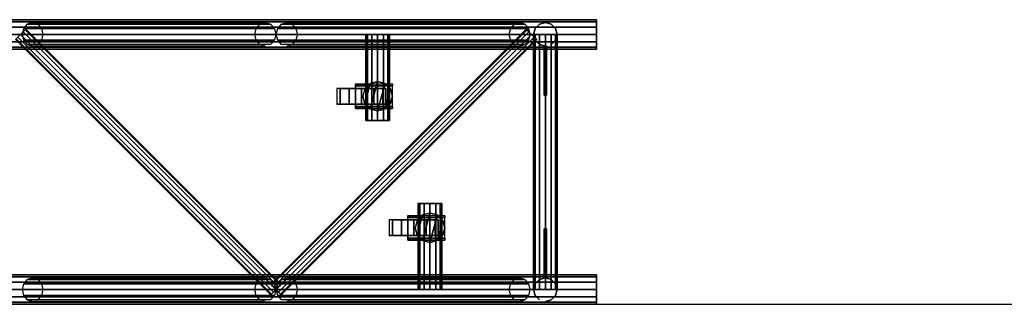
# Model space of a CAD drawing. Extents: x -2444 to 5304, y -300 to 7923.
# Tile 5 of 12: x -574 to 1430, y 1200 to 1780. Entities that reach past the tile are written whole.
import ezdxf

# ---------------------------------------------------------------- set-up
doc = ezdxf.new("R2010")
doc.units = 0
doc.header["$MEASUREMENT"] = 0
for name, color, linetype in [('001-TRUSS-SNAPS', 7, 'Continuous'), ('002-TRUSS-WIRE_DIK', 7, 'Continuous'), ('003-TRUSS-WIRE-DUN', 7, 'Continuous'), ('004-TRUSS-BUIS', 7, 'Continuous'), ('005-TEKST', 7, 'Continuous')]:
    doc.layers.add(name, color=color, linetype=linetype)

# ---------------------------------------------------------------- blocks, each defined once
blk = doc.blocks.new('B100RV-L240-3D')
at = {"layer": '001-TRUSS-SNAPS', "color": 1, "linetype": 'Continuous'}
for centre in [(2400, 580), (2400, 0)]:
    blk.add_circle(centre, 0.1, dxfattribs=at)
at = {"layer": '002-TRUSS-WIRE_DIK', "color": 143, "linetype": 'Continuous'}
for p, q in [((0, 550, 1107), (2400, 550, 1107)), ((0, 550, 157), (2400, 550, 157)), ((1252.06, 550, 157), (1725.71, 550, 1107)), ((1769.62, 550, 1107), (2243.27, 550, 157)), ((1954.42, 550, 157), (1954.42, 374.294, 157)), ((2296, 550, 1107), (2296, 30, 1107)), ((2296, 30, 157), (2296, 550, 157)), ((2296, 550, 157), (2296, 550, 1107)), ((2296, 550, 157), (2296, 550, 1107)), ((2060.92, 205.706, 157), (2060.92, 30, 157)), ((2400, 30, 1107), (0, 30, 1107)), ((2400, 30, 157), (0, 30, 157)), ((1252.06, 30, 157), (1725.71, 30, 1107)), ((1769.62, 30, 1107), (2243.27, 30, 157)), ((2296, 30, 1107), (2296, 30, 157)), ((2296, 30, 1107), (2296, 30, 157))]:
    blk.add_line(p, q, dxfattribs=at)
at = {"layer": '003-TRUSS-WIRE-DUN', "color": 142, "linetype": 'Continuous'}
for p, q in [((1747.67, 30.0001, 1107), (1227.67, 550, 1107)), ((1227.67, 550, 157), (1747.67, 30, 157)), ((2267.67, 550, 1107), (1747.67, 30.0001, 1107)), ((1747.67, 30, 157), (2267.67, 550, 157))]:
    blk.add_line(p, q, dxfattribs=at)
at = {"layer": '004-TRUSS-BUIS', "color": 9, "linetype": 'Continuous', "invisible_edges": 5}
for points in [[(2400, 575.981, 1092), (2400, 580, 1107), (2400, 524.019, 1122), (2400, 520, 1107)], [(2400, 580, 1107), (2400, 575.981, 1122), (2400, 535, 1132.98), (2400, 524.019, 1122)], [(2400, 575.981, 142.001), (2400, 580, 157.001), (2400, 524.019, 172.001), (2400, 520, 157.001)], [(2400, 580, 157.001), (2400, 575.981, 172.001), (2400, 535, 182.981), (2400, 524.019, 172.001)], [(2400, 565, 1081.02), (2400, 575.981, 1092), (2400, 520, 1107), (2400, 524.019, 1092)], [(2400, 575.981, 1122), (2400, 565, 1132.98), (2400, 550, 1137), (2400, 535, 1132.98)], [(2400, 565, 131.02), (2400, 575.981, 142.001), (2400, 520, 157.001), (2400, 524.019, 142.001)], [(2400, 575.981, 172.001), (2400, 565, 182.981), (2400, 550, 187.001), (2400, 535, 182.981)], [(2400, 550, 1077), (2400, 565, 1081.02), (2400, 524.019, 1092), (2400, 535, 1081.02)], [(2400, 550, 127.001), (2400, 565, 131.02), (2400, 524.019, 142.001), (2400, 535, 131.02)], [(1966.42, 550, 136.215), (1975.2, 550, 145), (1930.42, 550, 157), (1933.63, 550, 145)], [(1975.2, 550, 145), (1978.42, 550, 157), (1933.63, 550, 169), (1930.42, 550, 157)], [(1954.42, 550, 133), (1966.42, 550, 136.215), (1933.63, 550, 145), (1942.42, 550, 136.215)], [(1978.42, 550, 157), (1975.2, 550, 169), (1942.42, 550, 177.785), (1933.63, 550, 169)], [(1975.2, 550, 169), (1966.42, 550, 177.785), (1954.42, 550, 181), (1942.42, 550, 177.785)], [(1966.42, 374.294, 136.215), (1975.2, 374.294, 145), (1930.42, 374.294, 157), (1933.63, 374.294, 145)], [(1975.2, 374.294, 145), (1978.42, 374.294, 157), (1933.63, 374.294, 169), (1930.42, 374.294, 157)], [(1954.42, 374.294, 133), (1966.42, 374.294, 136.215), (1933.63, 374.294, 145), (1942.42, 374.294, 136.215)], [(1978.42, 374.294, 157), (1975.2, 374.294, 169), (1942.42, 374.294, 177.785), (1933.63, 374.294, 169)], [(1975.2, 374.294, 169), (1966.42, 374.294, 177.785), (1954.42, 374.294, 181), (1942.42, 374.294, 177.785)], [(2040.13, 205.706, 145), (2036.92, 205.706, 157), (2081.7, 205.706, 169), (2084.92, 205.706, 157)], [(2036.92, 205.706, 157), (2040.13, 205.706, 169), (2072.92, 205.706, 177.785), (2081.7, 205.706, 169)], [(2048.92, 205.706, 136.215), (2040.13, 205.706, 145), (2084.92, 205.706, 157), (2081.7, 205.706, 145)], [(2040.13, 205.706, 169), (2048.92, 205.706, 177.785), (2060.92, 205.706, 181), (2072.92, 205.706, 177.785)], [(2060.92, 205.706, 133), (2048.92, 205.706, 136.215), (2081.7, 205.706, 145), (2072.92, 205.706, 136.215)], [(2400, 55.9808, 1092), (2400, 60, 1107), (2400, 4.01924, 1122), (2400, 0, 1107)], [(2400, 60, 1107), (2400, 55.9808, 1122), (2400, 15, 1132.98), (2400, 4.01924, 1122)], [(2400, 55.9808, 142.001), (2400, 60, 157.001), (2400, 4.01924, 172.001), (2400, 0, 157.001)], [(2400, 60, 157.001), (2400, 55.9808, 172.001), (2400, 15, 182.981), (2400, 4.01924, 172.001)], [(2400, 45, 1081.02), (2400, 55.9808, 1092), (2400, 0, 1107), (2400, 4.01924, 1092)], [(2400, 55.9808, 1122), (2400, 45, 1132.98), (2400, 30, 1137), (2400, 15, 1132.98)], [(2400, 45, 131.02), (2400, 55.9808, 142.001), (2400, 0, 157.001), (2400, 4.01924, 142.001)], [(2400, 55.9808, 172.001), (2400, 45, 182.981), (2400, 30, 187.001), (2400, 15, 182.981)], [(2400, 30, 1077), (2400, 45, 1081.02), (2400, 4.01924, 1092), (2400, 15, 1081.02)], [(2400, 30, 127.001), (2400, 45, 131.02), (2400, 4.01924, 142.001), (2400, 15, 131.02)], [(2040.13, 30, 145), (2036.92, 30, 157), (2081.7, 30, 169), (2084.92, 30, 157)], [(2036.92, 30, 157), (2040.13, 30, 169), (2072.92, 30, 177.785), (2081.7, 30, 169)], [(2048.92, 30, 136.215), (2040.13, 30, 145), (2084.92, 30, 157), (2081.7, 30, 145)], [(2040.13, 30, 169), (2048.92, 30, 177.785), (2060.92, 30, 181), (2072.92, 30, 177.785)], [(2060.92, 30, 133), (2048.92, 30, 136.215), (2081.7, 30, 145), (2072.92, 30, 136.215)]]:
    blk.add_3dface(points, dxfattribs=at)
at = {"layer": '004-TRUSS-BUIS', "color": 8, "linetype": 'Continuous', "invisible_edges": 5}
for points in [[(1984.44, 449.019, 118), (1909.44, 449.019, 118), (1909.44, 449.019, 108), (1984.44, 449.019, 108)], [(1984.44, 449.019, 108), (1909.44, 449.019, 108), (1909.44, 449.019, 49.9998), (1936.91, 449.019, 49.9998)], [(1936.91, 449.019, 49.9998), (1909.44, 449.019, 49.9998), (1911.06, 449.019, 43.9697), (1931.97, 449.019, 43.9697)], [(1984.44, 445.019, 118), (1909.44, 445.019, 118), (1909.44, 445.019, 108), (1984.44, 445.019, 108)], [(1984.44, 445.019, 108), (1909.44, 445.019, 108), (1909.44, 445.019, 49.9998), (1936.91, 445.019, 49.9998)], [(1936.91, 445.019, 49.9998), (1909.44, 445.019, 49.9998), (1911.06, 445.019, 43.9697), (1931.97, 445.019, 43.9697)], [(1984.44, 445.019, 114), (1909.44, 445.019, 114), (1909.44, 403.019, 114), (1984.44, 403.019, 114)], [(1984.44, 445.019, 118), (1909.44, 445.019, 118), (1909.44, 403.019, 118), (1984.44, 403.019, 118)], [(1931.97, 449.019, 43.9697), (1911.06, 449.019, 43.9697), (1913.14, 449.019, 41.7619), (1930.16, 449.019, 41.7619)], [(1931.97, 445.019, 43.9697), (1911.06, 445.019, 43.9697), (1913.14, 445.019, 41.7619), (1930.16, 445.019, 41.7619)], [(1930.16, 449.019, 41.7619), (1913.14, 449.019, 41.7619), (1914.77, 449.019, 40.025), (1927.85, 449.019, 40.025)], [(1930.16, 445.019, 41.7619), (1913.14, 445.019, 41.7619), (1914.77, 445.019, 40.025), (1927.85, 445.019, 40.025)], [(1927.85, 449.019, 40.025), (1914.77, 449.019, 40.025), (1916.44, 449.019, 39.3166), (1926.9, 449.019, 39.3166)], [(1927.85, 445.019, 40.025), (1914.77, 445.019, 40.025), (1916.44, 445.019, 39.3166), (1926.9, 445.019, 39.3166)], [(1926.9, 449.019, 39.3166), (1916.44, 449.019, 39.3166), (1917.89, 449.019, 38.7049), (1924.92, 449.019, 38.7049)], [(1926.9, 445.019, 39.3166), (1916.44, 445.019, 39.3166), (1917.89, 445.019, 38.7049), (1924.92, 445.019, 38.7049)], [(1924.92, 449.019, 38.7049), (1917.89, 449.019, 38.7049), (1918.94, 449.019, 38.2627), (1923.48, 449.019, 38.2627)], [(1924.92, 445.019, 38.7049), (1917.89, 445.019, 38.7049), (1918.94, 445.019, 38.2627), (1923.48, 445.019, 38.2627)], [(1923.48, 449.019, 38.2627), (1918.94, 449.019, 38.2627), (1922.93, 449.019, 38.0927)], [(1923.48, 445.019, 38.2627), (1918.94, 445.019, 38.2627), (1922.93, 445.019, 38.0927)], [(1924.44, 424.019, 118), (1928.46, 409.019, 118), (1939.44, 449.999, 118), (1928.46, 439.019, 118)], [(1924.44, 424.019, 141), (1928.46, 409.019, 141), (1939.44, 449.999, 141), (1928.46, 439.019, 141)], [(1928.46, 409.019, 118), (1939.44, 398.038, 118), (1954.44, 454.019, 118), (1939.44, 449.999, 118)], [(1928.46, 409.019, 141), (1939.44, 398.038, 141), (1954.44, 454.019, 141), (1939.44, 449.999, 141)], [(1939.44, 398.038, 118), (1954.44, 394.019, 118), (1969.44, 449.999, 118), (1954.44, 454.019, 118)], [(1939.44, 398.038, 141), (1954.44, 394.019, 141), (1969.44, 449.999, 141), (1954.44, 454.019, 141)], [(1954.44, 394.019, 118), (1969.44, 398.038, 118), (1980.42, 439.019, 118), (1969.44, 449.999, 118)], [(1954.44, 394.019, 141), (1969.44, 398.038, 141), (1980.42, 439.019, 141), (1969.44, 449.999, 141)], [(1969.44, 398.038, 118), (1980.42, 409.019, 118), (1984.44, 424.019, 118), (1980.42, 439.019, 118)], [(1969.44, 398.038, 141), (1980.42, 409.019, 141), (1984.44, 424.019, 141), (1980.42, 439.019, 141)], [(1984.44, 403.019, 118), (1909.44, 403.019, 118), (1909.44, 403.019, 108), (1984.44, 403.019, 108)], [(1984.44, 403.019, 108), (1909.44, 403.019, 108), (1909.44, 403.019, 49.9998), (1936.91, 403.019, 49.9998)], [(1936.91, 403.019, 49.9998), (1909.44, 403.019, 49.9998), (1911.06, 403.019, 43.9697), (1931.97, 403.019, 43.9697)], [(1931.97, 403.019, 43.9697), (1911.06, 403.019, 43.9697), (1913.14, 403.019, 41.7619), (1930.16, 403.019, 41.7619)], [(1930.16, 403.019, 41.7619), (1913.14, 403.019, 41.7619), (1914.77, 403.019, 40.025), (1927.85, 403.019, 40.025)], [(1927.85, 403.019, 40.025), (1914.77, 403.019, 40.025), (1916.44, 403.019, 39.3166), (1926.9, 403.019, 39.3166)], [(1926.9, 403.019, 39.3166), (1916.44, 403.019, 39.3166), (1917.89, 403.019, 38.7049), (1924.92, 403.019, 38.7049)], [(1924.92, 403.019, 38.7049), (1917.89, 403.019, 38.7049), (1918.94, 403.019, 38.2627), (1923.48, 403.019, 38.2627)], [(1923.48, 403.019, 38.2627), (1918.94, 403.019, 38.2627), (1922.93, 403.019, 38.0927)], [(1984.44, 399.019, 118), (1909.44, 399.019, 118), (1909.44, 399.019, 108), (1984.44, 399.019, 108)], [(1984.44, 399.019, 108), (1909.44, 399.019, 108), (1909.44, 399.019, 49.9998), (1936.91, 399.019, 49.9998)], [(1936.91, 399.019, 49.9998), (1909.44, 399.019, 49.9998), (1911.06, 399.019, 43.9697), (1931.97, 399.019, 43.9697)], [(1931.97, 399.019, 43.9697), (1911.06, 399.019, 43.9697), (1913.14, 399.019, 41.7619), (1930.16, 399.019, 41.7619)], [(1930.16, 399.019, 41.7619), (1913.14, 399.019, 41.7619), (1914.77, 399.019, 40.025), (1927.85, 399.019, 40.025)], [(1927.85, 399.019, 40.025), (1914.77, 399.019, 40.025), (1916.44, 399.019, 39.3166), (1926.9, 399.019, 39.3166)], [(1926.9, 399.019, 39.3166), (1916.44, 399.019, 39.3166), (1917.89, 399.019, 38.7049), (1924.92, 399.019, 38.7049)], [(1924.92, 399.019, 38.7049), (1917.89, 399.019, 38.7049), (1918.94, 399.019, 38.2627), (1923.48, 399.019, 38.2627)], [(1923.48, 399.019, 38.2627), (1918.94, 399.019, 38.2627), (1922.93, 399.019, 38.0927)], [(2090.98, 181, 118), (2015.98, 181, 118), (2015.98, 181, 108), (2090.98, 181, 108)], [(2090.98, 181, 108), (2015.98, 181, 108), (2015.98, 181, 49.9998), (2043.46, 181, 49.9998)], [(2043.46, 181, 49.9998), (2015.98, 181, 49.9998), (2017.61, 181, 43.9697), (2038.51, 181, 43.9697)], [(2038.51, 181, 43.9697), (2017.61, 181, 43.9697), (2019.68, 181, 41.7619), (2036.71, 181, 41.7619)], [(2036.71, 181, 41.7619), (2019.68, 181, 41.7619), (2021.31, 181, 40.025), (2034.39, 181, 40.025)], [(2034.39, 181, 40.025), (2021.31, 181, 40.025), (2022.99, 181, 39.3166), (2033.44, 181, 39.3166)], [(2033.44, 181, 39.3166), (2022.99, 181, 39.3166), (2024.44, 181, 38.7049), (2031.46, 181, 38.7049)], [(2031.46, 181, 38.7049), (2024.44, 181, 38.7049), (2025.48, 181, 38.2627), (2030.02, 181, 38.2627)], [(2030.02, 181, 38.2627), (2025.48, 181, 38.2627), (2029.47, 181, 38.0927)], [(2030.98, 156, 118), (2035, 141, 118), (2045.98, 181.981, 118), (2035, 171, 118)], [(2030.98, 156, 141), (2035, 141, 141), (2045.98, 181.981, 141), (2035, 171, 141)], [(2035, 141, 118), (2045.98, 130.019, 118), (2060.98, 186, 118), (2045.98, 181.981, 118)], [(2035, 141, 141), (2045.98, 130.019, 141), (2060.98, 186, 141), (2045.98, 181.981, 141)], [(2045.98, 130.019, 118), (2060.98, 126, 118), (2075.98, 181.981, 118), (2060.98, 186, 118)], [(2045.98, 130.019, 141), (2060.98, 126, 141), (2075.98, 181.981, 141), (2060.98, 186, 141)], [(2060.98, 126, 118), (2075.98, 130.019, 118), (2086.96, 171, 118), (2075.98, 181.981, 118)], [(2060.98, 126, 141), (2075.98, 130.019, 141), (2086.96, 171, 141), (2075.98, 181.981, 141)], [(2090.98, 177, 118), (2015.98, 177, 118), (2015.98, 177, 108), (2090.98, 177, 108)], [(2090.98, 177, 108), (2015.98, 177, 108), (2015.98, 177, 49.9998), (2043.46, 177, 49.9998)], [(2043.46, 177, 49.9998), (2015.98, 177, 49.9998), (2017.61, 177, 43.9697), (2038.51, 177, 43.9697)], [(2090.98, 177, 114), (2015.98, 177, 114), (2015.98, 135, 114), (2090.98, 135, 114)], [(2090.98, 177, 118), (2015.98, 177, 118), (2015.98, 135, 118), (2090.98, 135, 118)], [(2038.51, 177, 43.9697), (2017.61, 177, 43.9697), (2019.68, 177, 41.7619), (2036.71, 177, 41.7619)], [(2036.71, 177, 41.7619), (2019.68, 177, 41.7619), (2021.31, 177, 40.025), (2034.39, 177, 40.025)], [(2034.39, 177, 40.025), (2021.31, 177, 40.025), (2022.99, 177, 39.3166), (2033.44, 177, 39.3166)], [(2033.44, 177, 39.3166), (2022.99, 177, 39.3166), (2024.44, 177, 38.7049), (2031.46, 177, 38.7049)], [(2031.46, 177, 38.7049), (2024.44, 177, 38.7049), (2025.48, 177, 38.2627), (2030.02, 177, 38.2627)], [(2030.02, 177, 38.2627), (2025.48, 177, 38.2627), (2029.47, 177, 38.0927)], [(2075.98, 130.019, 118), (2086.96, 141, 118), (2090.98, 156, 118), (2086.96, 171, 118)], [(2075.98, 130.019, 141), (2086.96, 141, 141), (2090.98, 156, 141), (2086.96, 171, 141)], [(2090.98, 135, 118), (2015.98, 135, 118), (2015.98, 135, 108), (2090.98, 135, 108)], [(2090.98, 135, 108), (2015.98, 135, 108), (2015.98, 135, 49.9998), (2043.46, 135, 49.9998)], [(2043.46, 135, 49.9998), (2015.98, 135, 49.9998), (2017.61, 135, 43.9697), (2038.51, 135, 43.9697)], [(2090.98, 131, 118), (2015.98, 131, 118), (2015.98, 131, 108), (2090.98, 131, 108)], [(2090.98, 131, 108), (2015.98, 131, 108), (2015.98, 131, 49.9998), (2043.46, 131, 49.9998)], [(2043.46, 131, 49.9998), (2015.98, 131, 49.9998), (2017.61, 131, 43.9697), (2038.51, 131, 43.9697)], [(2038.51, 135, 43.9697), (2017.61, 135, 43.9697), (2019.68, 135, 41.7619), (2036.71, 135, 41.7619)], [(2038.51, 131, 43.9697), (2017.61, 131, 43.9697), (2019.68, 131, 41.7619), (2036.71, 131, 41.7619)], [(2036.71, 135, 41.7619), (2019.68, 135, 41.7619), (2021.31, 135, 40.025), (2034.39, 135, 40.025)], [(2036.71, 131, 41.7619), (2019.68, 131, 41.7619), (2021.31, 131, 40.025), (2034.39, 131, 40.025)], [(2034.39, 135, 40.025), (2021.31, 135, 40.025), (2022.99, 135, 39.3166), (2033.44, 135, 39.3166)], [(2034.39, 131, 40.025), (2021.31, 131, 40.025), (2022.99, 131, 39.3166), (2033.44, 131, 39.3166)], [(2033.44, 135, 39.3166), (2022.99, 135, 39.3166), (2024.44, 135, 38.7049), (2031.46, 135, 38.7049)], [(2033.44, 131, 39.3166), (2022.99, 131, 39.3166), (2024.44, 131, 38.7049), (2031.46, 131, 38.7049)], [(2031.46, 135, 38.7049), (2024.44, 135, 38.7049), (2025.48, 135, 38.2627), (2030.02, 135, 38.2627)], [(2031.46, 131, 38.7049), (2024.44, 131, 38.7049), (2025.48, 131, 38.2627), (2030.02, 131, 38.2627)], [(2030.02, 135, 38.2627), (2025.48, 135, 38.2627), (2029.47, 135, 38.0927)], [(2030.02, 131, 38.2627), (2025.48, 131, 38.2627), (2029.47, 131, 38.0927)]]:
    blk.add_3dface(points, dxfattribs=at)
at = {"layer": '004-TRUSS-BUIS', "color": 174, "linetype": 'Continuous', "invisible_edges": 5}
for points in [[(1871.44, 440.019, 50), (1878.14, 440.019, 75), (1896.44, 440.019, 6.69873), (1878.14, 440.019, 25)], [(1878.14, 440.019, 75), (1896.44, 440.019, 93.3013), (1921.44, 440.019, 0), (1896.44, 440.019, 6.69873)], [(1896.44, 440.019, 93.3013), (1921.44, 440.019, 100), (1946.44, 440.019, 6.69873), (1921.44, 440.019, 0)], [(1921.44, 440.019, 100), (1946.44, 440.019, 93.3013), (1964.74, 440.019, 25), (1946.44, 440.019, 6.69873)], [(1946.44, 440.019, 93.3013), (1964.74, 440.019, 75), (1971.44, 440.019, 50), (1964.74, 440.019, 25)], [(1871.44, 408.019, 50), (1878.14, 408.019, 75), (1896.44, 408.019, 6.69873), (1878.14, 408.019, 25)], [(1878.14, 408.019, 75), (1896.44, 408.019, 93.3013), (1921.44, 408.019, 0), (1896.44, 408.019, 6.69873)], [(1896.44, 408.019, 93.3013), (1921.44, 408.019, 100), (1946.44, 408.019, 6.69873), (1921.44, 408.019, 0)], [(1921.44, 408.019, 100), (1946.44, 408.019, 93.3013), (1964.74, 408.019, 25), (1946.44, 408.019, 6.69873)], [(1946.44, 408.019, 93.3013), (1964.74, 408.019, 75), (1971.44, 408.019, 50), (1964.74, 408.019, 25)], [(1977.98, 172, 50), (1984.68, 172, 75), (2002.98, 172, 6.69873), (1984.68, 172, 25)], [(1984.68, 172, 75), (2002.98, 172, 93.3013), (2027.98, 172, 0), (2002.98, 172, 6.69873)], [(2002.98, 172, 93.3013), (2027.98, 172, 100), (2052.98, 172, 6.69873), (2027.98, 172, 0)], [(2027.98, 172, 100), (2052.98, 172, 93.3013), (2071.28, 172, 25), (2052.98, 172, 6.69873)], [(2052.98, 172, 93.3013), (2071.28, 172, 75), (2077.98, 172, 50), (2071.28, 172, 25)], [(1977.98, 140, 50), (1984.68, 140, 75), (2002.98, 140, 6.69873), (1984.68, 140, 25)], [(1984.68, 140, 75), (2002.98, 140, 93.3013), (2027.98, 140, 0), (2002.98, 140, 6.69873)], [(2002.98, 140, 93.3013), (2027.98, 140, 100), (2052.98, 140, 6.69873), (2027.98, 140, 0)], [(2027.98, 140, 100), (2052.98, 140, 93.3013), (2071.28, 140, 25), (2052.98, 140, 6.69873)], [(2052.98, 140, 93.3013), (2071.28, 140, 75), (2077.98, 140, 50), (2071.28, 140, 25)]]:
    blk.add_3dface(points, dxfattribs=at)
at = {"layer": '004-TRUSS-BUIS', "color": 9, "linetype": 'Continuous'}
mesh = blk.add_polymesh((2, 12), dxfattribs=dict(at, n_close=True))
for k, corner in enumerate([(0.00001, 550, 1077), (0.00001, 565, 1081.02), (0, 575.981, 1092), (0, 580, 1107), (0, 575.981, 1122), (-0.00001, 565, 1132.98), (-0.00001, 550, 1137), (-0.00001, 535, 1132.98), (0, 524.019, 1122), (0, 520, 1107), (0, 524.019, 1092), (0.00001, 535, 1081.02), (2400, 550, 1077), (2400, 565, 1081.02), (2400, 575.981, 1092), (2400, 580, 1107), (2400, 575.981, 1122), (2400, 565, 1132.98), (2400, 550, 1137), (2400, 535, 1132.98), (2400, 524.019, 1122), (2400, 520, 1107), (2400, 524.019, 1092), (2400, 535, 1081.02)]):
    mesh.set_mesh_vertex(divmod(k, 12), corner)
mesh = blk.add_polymesh((2, 12), dxfattribs=dict(at, n_close=True))
for k, corner in enumerate([(0.00001, 550, 127), (0.00001, 565, 131.019), (0, 575.981, 142), (0, 580, 157), (0, 575.981, 172), (-0.00001, 565, 182.981), (-0.00001, 550, 187), (-0.00001, 535, 182.981), (0, 524.019, 172), (0, 520, 157), (0, 524.019, 142), (0.00001, 535, 131.019), (2400, 550, 127.001), (2400, 565, 131.02), (2400, 575.981, 142.001), (2400, 580, 157.001), (2400, 575.981, 172.001), (2400, 565, 182.981), (2400, 550, 187.001), (2400, 535, 182.981), (2400, 524.019, 172.001), (2400, 520, 157.001), (2400, 524.019, 142.001), (2400, 535, 131.02)]):
    mesh.set_mesh_vertex(divmod(k, 12), corner)
mesh = blk.add_polymesh((12, 2), dxfattribs=dict(at, m_close=True))
for k, corner in enumerate([(1252.06, 526, 157), (1725.71, 526, 1107), (1241.32, 529.215, 162.354), (1714.97, 529.215, 1112.35), (1233.46, 538, 166.274), (1707.11, 538, 1116.27), (1230.58, 550, 167.709), (1704.23, 550, 1117.71), (1233.46, 562, 166.274), (1707.11, 562, 1116.27), (1241.32, 570.785, 162.354), (1714.97, 570.785, 1112.35), (1252.06, 574, 157), (1725.71, 574, 1107), (1262.8, 570.785, 151.646), (1736.45, 570.785, 1101.65), (1270.66, 562, 147.726), (1744.31, 562, 1097.73), (1273.54, 550, 146.291), (1747.19, 550, 1096.29), (1270.66, 538, 147.726), (1744.31, 538, 1097.73), (1262.8, 529.215, 151.646), (1736.45, 529.215, 1101.65)]):
    mesh.set_mesh_vertex(divmod(k, 2), corner)
mesh = blk.add_polymesh((12, 2), dxfattribs=dict(at, m_close=True))
for k, corner in enumerate([(1769.62, 526, 1107), (2243.27, 526, 157), (1780.36, 529.215, 1112.35), (2254.01, 529.215, 162.354), (1788.22, 538, 1116.27), (2261.88, 538, 166.274), (1791.1, 550, 1117.71), (2264.75, 550, 167.709), (1788.22, 562, 1116.27), (2261.88, 562, 166.274), (1780.36, 570.785, 1112.35), (2254.01, 570.785, 162.354), (1769.62, 574, 1107), (2243.27, 574, 157), (1758.88, 570.785, 1101.65), (2232.53, 570.785, 151.646), (1751.02, 562, 1097.73), (2224.67, 562, 147.726), (1748.14, 550, 1096.29), (2221.8, 550, 146.291), (1751.02, 538, 1097.73), (2224.67, 538, 147.726), (1758.88, 529.215, 1101.65), (2232.53, 529.215, 151.646)]):
    mesh.set_mesh_vertex(divmod(k, 2), corner)
mesh = blk.add_polymesh((12, 2), dxfattribs=dict(at, m_close=True))
for k, corner in enumerate([(2296, 526, 157), (2296, 526, 1107), (2284, 529.215, 157), (2284, 529.215, 1107), (2275.22, 538, 157), (2275.22, 538, 1107), (2272, 550, 157), (2272, 550, 1107), (2275.22, 562, 157), (2275.22, 562, 1107), (2284, 570.785, 157), (2284, 570.785, 1107), (2296, 574, 157), (2296, 574, 1107), (2308, 570.785, 157), (2308, 570.785, 1107), (2316.78, 562, 157), (2316.78, 562, 1107), (2320, 550, 157), (2320, 550, 1107), (2316.78, 538, 157), (2316.78, 538, 1107), (2308, 529.215, 157), (2308, 529.215, 1107)]):
    mesh.set_mesh_vertex(divmod(k, 2), corner)
mesh = blk.add_polymesh((12, 2), dxfattribs=dict(at, m_close=True))
for k, corner in enumerate([(1217.06, 539.393, 157), (1737.06, 19.3934, 157), (1218.48, 540.814, 164.5), (1738.48, 20.8144, 164.5), (1222.36, 544.697, 169.99), (1742.36, 24.6967, 169.99), (1227.67, 550, 172), (1747.67, 30, 172), (1232.97, 555.303, 169.99), (1752.97, 35.3033, 169.99), (1236.85, 559.186, 164.5), (1756.85, 39.1856, 164.5), (1238.27, 560.607, 157), (1758.27, 40.6066, 157), (1236.85, 559.186, 149.5), (1756.85, 39.1856, 149.5), (1232.97, 555.303, 144.01), (1752.97, 35.3033, 144.01), (1227.67, 550, 142), (1747.67, 30, 142), (1222.36, 544.697, 144.01), (1742.36, 24.6967, 144.01), (1218.48, 540.814, 149.5), (1738.48, 20.8144, 149.5)]):
    mesh.set_mesh_vertex(divmod(k, 2), corner)
mesh = blk.add_polymesh((12, 2), dxfattribs=dict(at, m_close=True))
for k, corner in enumerate([(1758.27, 40.6067, 1107), (1238.27, 560.607, 1107), (1756.85, 39.1857, 1114.5), (1236.85, 559.186, 1114.5), (1752.97, 35.3034, 1119.99), (1232.97, 555.303, 1119.99), (1747.67, 30.0001, 1122), (1227.67, 550, 1122), (1742.36, 24.6968, 1119.99), (1222.36, 544.697, 1119.99), (1738.48, 20.8145, 1114.5), (1218.48, 540.814, 1114.5), (1737.06, 19.3935, 1107), (1217.06, 539.393, 1107), (1738.48, 20.8145, 1099.5), (1218.48, 540.814, 1099.5), (1742.36, 24.6968, 1094.01), (1222.36, 544.697, 1094.01), (1747.67, 30.0001, 1092), (1227.67, 550, 1092), (1752.97, 35.3034, 1094.01), (1232.97, 555.303, 1094.01), (1756.85, 39.1857, 1099.5), (1236.85, 559.186, 1099.5)]):
    mesh.set_mesh_vertex(divmod(k, 2), corner)
mesh = blk.add_polymesh((12, 2), dxfattribs=dict(at, m_close=True))
for k, corner in enumerate([(1758.27, 19.3934, 157), (2278.27, 539.393, 157), (1756.85, 20.8144, 164.5), (2276.85, 540.814, 164.5), (1752.97, 24.6967, 169.99), (2272.97, 544.697, 169.99), (1747.67, 30, 172), (2267.67, 550, 172), (1742.36, 35.3033, 169.99), (2262.36, 555.303, 169.99), (1738.48, 39.1856, 164.5), (2258.48, 559.186, 164.5), (1737.06, 40.6066, 157), (2257.06, 560.607, 157), (1738.48, 39.1856, 149.5), (2258.48, 559.186, 149.5), (1742.36, 35.3033, 144.01), (2262.36, 555.303, 144.01), (1747.67, 30, 142), (2267.67, 550, 142), (1752.97, 24.6967, 144.01), (2272.97, 544.697, 144.01), (1756.85, 20.8144, 149.5), (2276.85, 540.814, 149.5)]):
    mesh.set_mesh_vertex(divmod(k, 2), corner)
mesh = blk.add_polymesh((12, 2), dxfattribs=dict(at, m_close=True))
for k, corner in enumerate([(2257.06, 560.607, 1107), (1737.06, 40.6067, 1107), (2258.48, 559.186, 1114.5), (1738.48, 39.1857, 1114.5), (2262.36, 555.303, 1119.99), (1742.36, 35.3034, 1119.99), (2267.67, 550, 1122), (1747.67, 30.0001, 1122), (2272.97, 544.697, 1119.99), (1752.97, 24.6968, 1119.99), (2276.85, 540.815, 1114.5), (1756.85, 20.8145, 1114.5), (2278.27, 539.394, 1107), (1758.27, 19.3935, 1107), (2276.85, 540.815, 1099.5), (1756.85, 20.8145, 1099.5), (2272.97, 544.697, 1094.01), (1752.97, 24.6968, 1094.01), (2267.67, 550, 1092), (1747.67, 30.0001, 1092), (2262.36, 555.303, 1094.01), (1742.36, 35.3034, 1094.01), (2258.48, 559.186, 1099.5), (1738.48, 39.1857, 1099.5)]):
    mesh.set_mesh_vertex(divmod(k, 2), corner)
mesh = blk.add_polymesh((2, 12), dxfattribs=dict(at, n_close=True))
for k, corner in enumerate([(1954.42, 550, 133), (1966.42, 550, 136.215), (1975.2, 550, 145), (1978.42, 550, 157), (1975.2, 550, 169), (1966.42, 550, 177.785), (1954.42, 550, 181), (1942.42, 550, 177.785), (1933.63, 550, 169), (1930.42, 550, 157), (1933.63, 550, 145), (1942.42, 550, 136.215), (1954.42, 374.294, 133), (1966.42, 374.294, 136.215), (1975.2, 374.294, 145), (1978.42, 374.294, 157), (1975.2, 374.294, 169), (1966.42, 374.294, 177.785), (1954.42, 374.294, 181), (1942.42, 374.294, 177.785), (1933.63, 374.294, 169), (1930.42, 374.294, 157), (1933.63, 374.294, 145), (1942.42, 374.294, 136.215)]):
    mesh.set_mesh_vertex(divmod(k, 12), corner)
mesh = blk.add_polymesh((12, 2), dxfattribs=dict(at, m_close=True))
for k, corner in enumerate([(2320, 30, 157), (2320, 550, 157), (2316.78, 30, 169), (2316.78, 550, 169), (2308, 30, 177.785), (2308, 550, 177.785), (2296, 30, 181), (2296, 550, 181), (2284, 30, 177.785), (2284, 550, 177.785), (2275.22, 30, 169), (2275.22, 550, 169), (2272, 30, 157), (2272, 550, 157), (2275.22, 30, 145), (2275.22, 550, 145), (2284, 30, 136.215), (2284, 550, 136.215), (2296, 30, 133), (2296, 550, 133), (2308, 30, 136.215), (2308, 550, 136.215), (2316.78, 30, 145), (2316.78, 550, 145)]):
    mesh.set_mesh_vertex(divmod(k, 2), corner)
mesh = blk.add_polymesh((12, 2), dxfattribs=dict(at, m_close=True))
for k, corner in enumerate([(2272, 550, 1107), (2272, 30, 1107), (2275.22, 550, 1119), (2275.22, 30, 1119), (2284, 550, 1127.78), (2284, 30, 1127.78), (2296, 550, 1131), (2296, 30, 1131), (2308, 550, 1127.78), (2308, 30, 1127.78), (2316.78, 550, 1119), (2316.78, 30, 1119), (2320, 550, 1107), (2320, 30, 1107), (2316.78, 550, 1095), (2316.78, 30, 1095), (2308, 550, 1086.22), (2308, 30, 1086.22), (2296, 550, 1083), (2296, 30, 1083), (2284, 550, 1086.22), (2284, 30, 1086.22), (2275.22, 550, 1095), (2275.22, 30, 1095)]):
    mesh.set_mesh_vertex(divmod(k, 2), corner)
mesh = blk.add_polymesh((6, 3), dxfattribs=at)
for k, corner in enumerate([(2293.5, 426, 181), (2293.5, 426, 181), (2293.5, 426, 181), (2293.5, 526, 281), (2293.5, 526, 181), (2293.5, 526, 181), (2298.5, 526, 281), (2298.5, 526, 181), (2293.5, 526, 181), (2298.5, 426, 181), (2298.5, 426, 181), (2293.5, 426, 181), (2298.5, 426, 181), (2298.5, 426, 181), (2293.5, 426, 181), (2298.5, 526, 281), (2298.5, 526, 281), (2293.5, 526, 281)]):
    mesh.set_mesh_vertex(divmod(k, 3), corner)
mesh = blk.add_polymesh((6, 3), dxfattribs=at)
for k, corner in enumerate([(2293.5, 426, 1083), (2293.5, 426, 1083), (2293.5, 426, 1083), (2293.5, 526, 983), (2293.5, 526, 1083), (2293.5, 526, 1083), (2298.5, 526, 983), (2298.5, 526, 1083), (2293.5, 526, 1083), (2298.5, 426, 1083), (2298.5, 426, 1083), (2293.5, 426, 1083), (2298.5, 426, 1083), (2298.5, 426, 1083), (2293.5, 426, 1083), (2298.5, 526, 983), (2298.5, 526, 983), (2293.5, 526, 983)]):
    mesh.set_mesh_vertex(divmod(k, 3), corner)
at = {"layer": '004-TRUSS-BUIS', "color": 8, "linetype": 'Continuous'}
mesh = blk.add_polymesh((2, 11), dxfattribs=dict(at, n_close=True))
for k, corner in enumerate([(1909.44, 449.019, 118), (1909.44, 449.019, 49.9998), (1911.06, 449.019, 43.9697), (1914.77, 449.019, 40.025), (1918.94, 449.019, 38.2627), (1922.93, 449.019, 38.0927), (1924.92, 449.019, 38.7049), (1926.9, 449.019, 39.3166), (1930.16, 449.019, 41.7619), (1984.44, 449.019, 108), (1984.44, 449.019, 118), (1909.44, 445.019, 118), (1909.44, 445.019, 49.9998), (1911.06, 445.019, 43.9697), (1914.77, 445.019, 40.025), (1918.94, 445.019, 38.2627), (1922.93, 445.019, 38.0927), (1924.92, 445.019, 38.7049), (1926.9, 445.019, 39.3166), (1930.16, 445.019, 41.7619), (1984.44, 445.019, 108), (1984.44, 445.019, 118)]):
    mesh.set_mesh_vertex(divmod(k, 11), corner)
mesh = blk.add_polymesh((2, 4), dxfattribs=dict(at, n_close=True))
for k, corner in enumerate([(1984.44, 445.019, 114), (1909.44, 445.019, 114), (1909.44, 403.019, 114), (1984.44, 403.019, 114), (1984.44, 445.019, 118), (1909.44, 445.019, 118), (1909.44, 403.019, 118), (1984.44, 403.019, 118)]):
    mesh.set_mesh_vertex(divmod(k, 4), corner)
mesh = blk.add_polymesh((2, 12), dxfattribs=dict(at, n_close=True))
for k, corner in enumerate([(1924.44, 424.019, 118), (1928.46, 409.019, 118), (1939.44, 398.038, 118), (1954.44, 394.019, 118), (1969.44, 398.038, 118), (1980.42, 409.019, 118), (1984.44, 424.019, 118), (1980.42, 439.019, 118), (1969.44, 449.999, 118), (1954.44, 454.019, 118), (1939.44, 449.999, 118), (1928.46, 439.019, 118), (1924.44, 424.019, 141), (1928.46, 409.019, 141), (1939.44, 398.038, 141), (1954.44, 394.019, 141), (1969.44, 398.038, 141), (1980.42, 409.019, 141), (1984.44, 424.019, 141), (1980.42, 439.019, 141), (1969.44, 449.999, 141), (1954.44, 454.019, 141), (1939.44, 449.999, 141), (1928.46, 439.019, 141)]):
    mesh.set_mesh_vertex(divmod(k, 12), corner)
at = {"layer": '004-TRUSS-BUIS', "color": 174, "linetype": 'Continuous'}
mesh = blk.add_polymesh((2, 12), dxfattribs=dict(at, n_close=True))
for k, corner in enumerate([(1871.44, 408.019, 50), (1878.14, 408.019, 75), (1896.44, 408.019, 93.3013), (1921.44, 408.019, 100), (1946.44, 408.019, 93.3013), (1964.74, 408.019, 75), (1971.44, 408.019, 50), (1964.74, 408.019, 25), (1946.44, 408.019, 6.69873), (1921.44, 408.019, 0), (1896.44, 408.019, 6.69873), (1878.14, 408.019, 25), (1871.44, 440.019, 50), (1878.14, 440.019, 75), (1896.44, 440.019, 93.3013), (1921.44, 440.019, 100), (1946.44, 440.019, 93.3013), (1964.74, 440.019, 75), (1971.44, 440.019, 50), (1964.74, 440.019, 25), (1946.44, 440.019, 6.69873), (1921.44, 440.019, 0), (1896.44, 440.019, 6.69873), (1878.14, 440.019, 25)]):
    mesh.set_mesh_vertex(divmod(k, 12), corner)
at = {"layer": '004-TRUSS-BUIS', "color": 8, "linetype": 'Continuous'}
mesh = blk.add_polymesh((2, 11), dxfattribs=dict(at, n_close=True))
for k, corner in enumerate([(1909.44, 403.019, 118), (1909.44, 403.019, 49.9998), (1911.06, 403.019, 43.9697), (1914.77, 403.019, 40.025), (1918.94, 403.019, 38.2627), (1922.93, 403.019, 38.0927), (1924.92, 403.019, 38.7049), (1926.9, 403.019, 39.3166), (1930.16, 403.019, 41.7619), (1984.44, 403.019, 108), (1984.44, 403.019, 118), (1909.44, 399.019, 118), (1909.44, 399.019, 49.9998), (1911.06, 399.019, 43.9697), (1914.77, 399.019, 40.025), (1918.94, 399.019, 38.2627), (1922.93, 399.019, 38.0927), (1924.92, 399.019, 38.7049), (1926.9, 399.019, 39.3166), (1930.16, 399.019, 41.7619), (1984.44, 399.019, 108), (1984.44, 399.019, 118)]):
    mesh.set_mesh_vertex(divmod(k, 11), corner)
at = {"layer": '004-TRUSS-BUIS', "color": 9, "linetype": 'Continuous'}
mesh = blk.add_polymesh((2, 12), dxfattribs=dict(at, n_close=True))
for k, corner in enumerate([(2060.92, 30, 133), (2048.92, 30, 136.215), (2040.13, 30, 145), (2036.92, 30, 157), (2040.13, 30, 169), (2048.92, 30, 177.785), (2060.92, 30, 181), (2072.92, 30, 177.785), (2081.7, 30, 169), (2084.92, 30, 157), (2081.7, 30, 145), (2072.92, 30, 136.215), (2060.92, 205.706, 133), (2048.92, 205.706, 136.215), (2040.13, 205.706, 145), (2036.92, 205.706, 157), (2040.13, 205.706, 169), (2048.92, 205.706, 177.785), (2060.92, 205.706, 181), (2072.92, 205.706, 177.785), (2081.7, 205.706, 169), (2084.92, 205.706, 157), (2081.7, 205.706, 145), (2072.92, 205.706, 136.215)]):
    mesh.set_mesh_vertex(divmod(k, 12), corner)
at = {"layer": '004-TRUSS-BUIS', "color": 8, "linetype": 'Continuous'}
mesh = blk.add_polymesh((2, 11), dxfattribs=dict(at, n_close=True))
for k, corner in enumerate([(2015.98, 181, 118), (2015.98, 181, 49.9998), (2017.61, 181, 43.9697), (2021.31, 181, 40.025), (2025.48, 181, 38.2627), (2029.47, 181, 38.0927), (2031.46, 181, 38.7049), (2033.44, 181, 39.3166), (2036.71, 181, 41.7619), (2090.98, 181, 108), (2090.98, 181, 118), (2015.98, 177, 118), (2015.98, 177, 49.9998), (2017.61, 177, 43.9697), (2021.31, 177, 40.025), (2025.48, 177, 38.2627), (2029.47, 177, 38.0927), (2031.46, 177, 38.7049), (2033.44, 177, 39.3166), (2036.71, 177, 41.7619), (2090.98, 177, 108), (2090.98, 177, 118)]):
    mesh.set_mesh_vertex(divmod(k, 11), corner)
mesh = blk.add_polymesh((2, 12), dxfattribs=dict(at, n_close=True))
for k, corner in enumerate([(2030.98, 156, 118), (2035, 141, 118), (2045.98, 130.019, 118), (2060.98, 126, 118), (2075.98, 130.019, 118), (2086.96, 141, 118), (2090.98, 156, 118), (2086.96, 171, 118), (2075.98, 181.981, 118), (2060.98, 186, 118), (2045.98, 181.981, 118), (2035, 171, 118), (2030.98, 156, 141), (2035, 141, 141), (2045.98, 130.019, 141), (2060.98, 126, 141), (2075.98, 130.019, 141), (2086.96, 141, 141), (2090.98, 156, 141), (2086.96, 171, 141), (2075.98, 181.981, 141), (2060.98, 186, 141), (2045.98, 181.981, 141), (2035, 171, 141)]):
    mesh.set_mesh_vertex(divmod(k, 12), corner)
at = {"layer": '004-TRUSS-BUIS', "color": 174, "linetype": 'Continuous'}
mesh = blk.add_polymesh((2, 12), dxfattribs=dict(at, n_close=True))
for k, corner in enumerate([(1977.98, 140, 50), (1984.68, 140, 75), (2002.98, 140, 93.3013), (2027.98, 140, 100), (2052.98, 140, 93.3013), (2071.28, 140, 75), (2077.98, 140, 50), (2071.28, 140, 25), (2052.98, 140, 6.69873), (2027.98, 140, 0), (2002.98, 140, 6.69873), (1984.68, 140, 25), (1977.98, 172, 50), (1984.68, 172, 75), (2002.98, 172, 93.3013), (2027.98, 172, 100), (2052.98, 172, 93.3013), (2071.28, 172, 75), (2077.98, 172, 50), (2071.28, 172, 25), (2052.98, 172, 6.69873), (2027.98, 172, 0), (2002.98, 172, 6.69873), (1984.68, 172, 25)]):
    mesh.set_mesh_vertex(divmod(k, 12), corner)
at = {"layer": '004-TRUSS-BUIS', "color": 8, "linetype": 'Continuous'}
mesh = blk.add_polymesh((2, 4), dxfattribs=dict(at, n_close=True))
for k, corner in enumerate([(2090.98, 177, 114), (2015.98, 177, 114), (2015.98, 135, 114), (2090.98, 135, 114), (2090.98, 177, 118), (2015.98, 177, 118), (2015.98, 135, 118), (2090.98, 135, 118)]):
    mesh.set_mesh_vertex(divmod(k, 4), corner)
at = {"layer": '004-TRUSS-BUIS', "color": 9, "linetype": 'Continuous'}
mesh = blk.add_polymesh((6, 3), dxfattribs=at)
for k, corner in enumerate([(2293.5, 154, 181), (2293.5, 154, 181), (2293.5, 154, 181), (2293.5, 54, 281), (2293.5, 54, 181), (2293.5, 54, 181), (2298.5, 54, 281), (2298.5, 54, 181), (2293.5, 54, 181), (2298.5, 154, 181), (2298.5, 154, 181), (2293.5, 154, 181), (2298.5, 154, 181), (2298.5, 154, 181), (2293.5, 154, 181), (2298.5, 54, 281), (2298.5, 54, 281), (2293.5, 54, 281)]):
    mesh.set_mesh_vertex(divmod(k, 3), corner)
mesh = blk.add_polymesh((6, 3), dxfattribs=at)
for k, corner in enumerate([(2293.5, 154, 1083), (2293.5, 154, 1083), (2293.5, 154, 1083), (2293.5, 54, 983), (2293.5, 54, 1083), (2293.5, 54, 1083), (2298.5, 54, 983), (2298.5, 54, 1083), (2293.5, 54, 1083), (2298.5, 154, 1083), (2298.5, 154, 1083), (2293.5, 154, 1083), (2298.5, 154, 1083), (2298.5, 154, 1083), (2293.5, 154, 1083), (2298.5, 54, 983), (2298.5, 54, 983), (2293.5, 54, 983)]):
    mesh.set_mesh_vertex(divmod(k, 3), corner)
at = {"layer": '004-TRUSS-BUIS', "color": 8, "linetype": 'Continuous'}
mesh = blk.add_polymesh((2, 11), dxfattribs=dict(at, n_close=True))
for k, corner in enumerate([(2015.98, 135, 118), (2015.98, 135, 49.9998), (2017.61, 135, 43.9697), (2021.31, 135, 40.025), (2025.48, 135, 38.2627), (2029.47, 135, 38.0927), (2031.46, 135, 38.7049), (2033.44, 135, 39.3166), (2036.71, 135, 41.7619), (2090.98, 135, 108), (2090.98, 135, 118), (2015.98, 131, 118), (2015.98, 131, 49.9998), (2017.61, 131, 43.9697), (2021.31, 131, 40.025), (2025.48, 131, 38.2627), (2029.47, 131, 38.0927), (2031.46, 131, 38.7049), (2033.44, 131, 39.3166), (2036.71, 131, 41.7619), (2090.98, 131, 108), (2090.98, 131, 118)]):
    mesh.set_mesh_vertex(divmod(k, 11), corner)
at = {"layer": '004-TRUSS-BUIS', "color": 9, "linetype": 'Continuous'}
mesh = blk.add_polymesh((2, 12), dxfattribs=dict(at, n_close=True))
for k, corner in enumerate([(0.00001, 30, 1077), (0.00001, 45, 1081.02), (0, 55.9808, 1092), (0, 60, 1107), (0, 55.9808, 1122), (-0.00001, 45, 1132.98), (-0.00001, 30, 1137), (-0.00001, 15, 1132.98), (0, 4.01924, 1122), (0, 0, 1107), (0, 4.01924, 1092), (0.00001, 15, 1081.02), (2400, 30, 1077), (2400, 45, 1081.02), (2400, 55.9808, 1092), (2400, 60, 1107), (2400, 55.9808, 1122), (2400, 45, 1132.98), (2400, 30, 1137), (2400, 15, 1132.98), (2400, 4.01924, 1122), (2400, 0, 1107), (2400, 4.01924, 1092), (2400, 15, 1081.02)]):
    mesh.set_mesh_vertex(divmod(k, 12), corner)
mesh = blk.add_polymesh((2, 12), dxfattribs=dict(at, n_close=True))
for k, corner in enumerate([(0.00001, 30, 127), (0.00001, 45, 131.019), (0, 55.9808, 142), (0, 60, 157), (0, 55.9808, 172), (-0.00001, 45, 182.981), (-0.00001, 30, 187), (-0.00001, 15, 182.981), (0, 4.01924, 172), (0, 0, 157), (0, 4.01924, 142), (0.00001, 15, 131.019), (2400, 30, 127.001), (2400, 45, 131.02), (2400, 55.9808, 142.001), (2400, 60, 157.001), (2400, 55.9808, 172.001), (2400, 45, 182.981), (2400, 30, 187.001), (2400, 15, 182.981), (2400, 4.01924, 172.001), (2400, 0, 157.001), (2400, 4.01924, 142.001), (2400, 15, 131.02)]):
    mesh.set_mesh_vertex(divmod(k, 12), corner)
mesh = blk.add_polymesh((12, 2), dxfattribs=dict(at, m_close=True))
for k, corner in enumerate([(1252.06, 6, 157), (1725.71, 6, 1107), (1241.32, 9.21539, 162.354), (1714.97, 9.21539, 1112.35), (1233.46, 18, 166.274), (1707.11, 18, 1116.27), (1230.58, 30, 167.709), (1704.23, 30, 1117.71), (1233.46, 42, 166.274), (1707.11, 42, 1116.27), (1241.32, 50.7846, 162.354), (1714.97, 50.7846, 1112.35), (1252.06, 54, 157), (1725.71, 54, 1107), (1262.8, 50.7846, 151.646), (1736.45, 50.7846, 1101.65), (1270.66, 42, 147.726), (1744.31, 42, 1097.73), (1273.54, 30, 146.291), (1747.19, 30, 1096.29), (1270.66, 18, 147.726), (1744.31, 18, 1097.73), (1262.8, 9.21539, 151.646), (1736.45, 9.21539, 1101.65)]):
    mesh.set_mesh_vertex(divmod(k, 2), corner)
mesh = blk.add_polymesh((12, 2), dxfattribs=dict(at, m_close=True))
for k, corner in enumerate([(1769.62, 6, 1107), (2243.27, 6, 157), (1780.36, 9.21539, 1112.35), (2254.01, 9.21539, 162.354), (1788.22, 18, 1116.27), (2261.88, 18, 166.274), (1791.1, 30, 1117.71), (2264.75, 30, 167.709), (1788.22, 42, 1116.27), (2261.88, 42, 166.274), (1780.36, 50.7846, 1112.35), (2254.01, 50.7846, 162.354), (1769.62, 54, 1107), (2243.27, 54, 157), (1758.88, 50.7846, 1101.65), (2232.53, 50.7846, 151.646), (1751.02, 42, 1097.73), (2224.67, 42, 147.726), (1748.14, 30, 1096.29), (2221.8, 30, 146.291), (1751.02, 18, 1097.73), (2224.67, 18, 147.726), (1758.88, 9.21539, 1101.65), (2232.53, 9.21539, 151.646)]):
    mesh.set_mesh_vertex(divmod(k, 2), corner)
mesh = blk.add_polymesh((12, 2), dxfattribs=dict(at, m_close=True))
for k, corner in enumerate([(2296, 6, 1107), (2296, 6, 157), (2308, 9.21539, 1107), (2308, 9.21539, 157), (2316.78, 18, 1107), (2316.78, 18, 157), (2320, 30, 1107), (2320, 30, 157), (2316.78, 42, 1107), (2316.78, 42, 157), (2308, 50.7846, 1107), (2308, 50.7846, 157), (2296, 54, 1107), (2296, 54, 157), (2284, 50.7846, 1107), (2284, 50.7846, 157), (2275.22, 42, 1107), (2275.22, 42, 157), (2272, 30, 1107), (2272, 30, 157), (2275.22, 18, 1107), (2275.22, 18, 157), (2284, 9.21539, 1107), (2284, 9.21539, 157)]):
    mesh.set_mesh_vertex(divmod(k, 2), corner)

msp = doc.modelspace()

# ---------------------------------------------------------------- linework, layer by layer
at = {"layer": '005-TEKST', "color": 181, "linetype": 'Continuous'}
msp.add_line((-1850, 1200), (5304.37, 1200), dxfattribs=at)

# ---------------------------------------------------------------- block references
at = {"linetype": 'Continuous'}
msp.add_blockref('B100RV-L240-3D', (-1799.9, 1200), dxfattribs=at)

doc.saveas('drawing.dxf')
